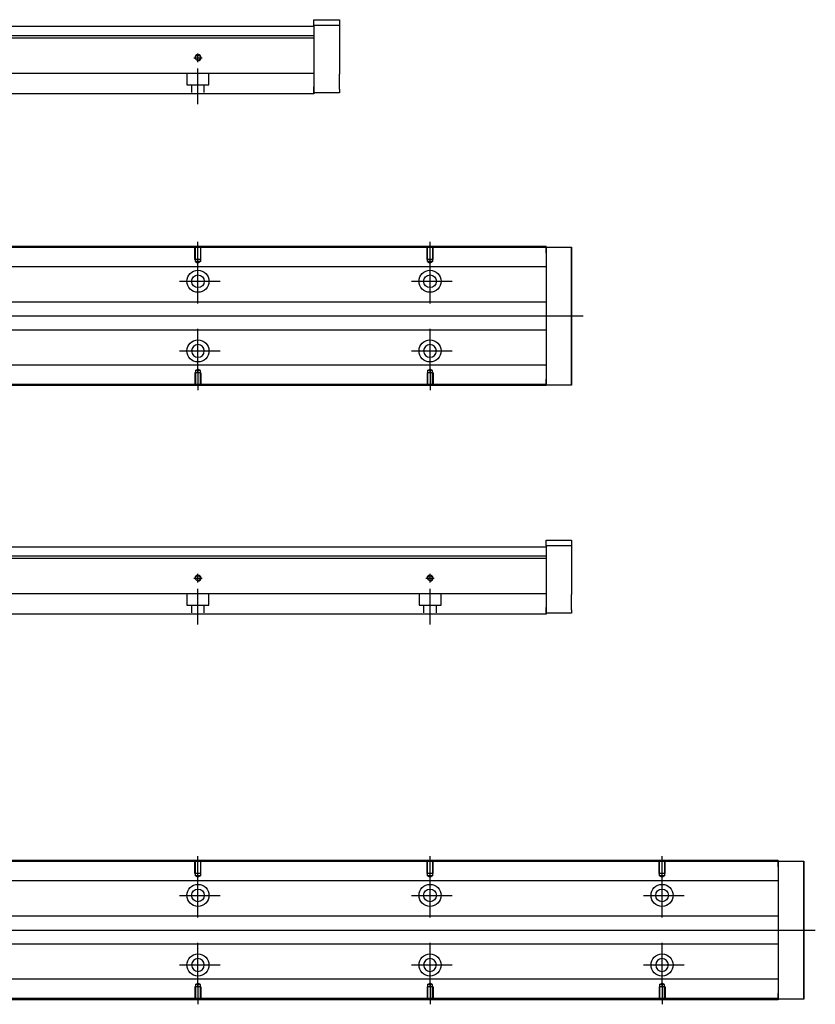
# Model space of a CAD drawing. Header units: millimetres. Extents: x -227 to 3135, y -1502 to 860.
# Tile 8 of 14: x 115 to 458, y -1108 to -683. Entities that reach past the tile are written whole.
import ezdxf
from ezdxf.lldxf.tags import DXFTag

# ---------------------------------------------------------------- set-up
doc = ezdxf.new("R2010")
doc.units = ezdxf.units.MM
doc.layers.get('0').update_dxf_attribs({"linetype": 'CONTINUOUS'})
doc.layers.add('2', color=7, linetype='CONTINUOUS', true_color=0xffffff)
tags = doc.linetypes.add('DASHED', pattern=[25.72, 12.86, -12.86]).pattern_tags.tags
tags[6:7] = [DXFTag(74, 4), DXFTag(75, 0), DXFTag(340, '0'), DXFTag(46, 0.0), DXFTag(50, 0.0), DXFTag(44, 0.0), DXFTag(45, 0.0)]
tags[4:5] = [DXFTag(74, 4), DXFTag(75, 0), DXFTag(340, '0'), DXFTag(46, 0.0), DXFTag(50, 0.0), DXFTag(44, 0.0), DXFTag(45, 0.0)]

msp = doc.modelspace()

# ---------------------------------------------------------------- linework, layer by layer
for p, q in [((192.14, -788.35), (192.14, -779.23)), ((292.14, -788.35), (292.14, -779.23)), ((192.14, -805.71), (192.14, -786.66)), ((292.14, -805.71), (292.14, -786.66)), ((184.19, -796.19), (201.67, -796.19)), ((284.19, -796.19), (301.67, -796.19)), ((16.57, -811.14), (358.14, -811.14)), ((192.14, -835.71), (192.14, -816.66)), ((292.14, -835.71), (292.14, -816.66)), ((184.19, -826.19), (201.67, -826.19)), ((284.19, -826.19), (301.67, -826.19)), ((192.14, -834.02), (192.14, -843.14)), ((292.14, -834.02), (292.14, -843.14)), ((192.14, -1053.07), (192.14, -1043.95)), ((292.14, -1053.07), (292.14, -1043.95)), ((392.14, -1053.07), (392.14, -1043.95)), ((192.14, -1070.42), (192.14, -1051.37)), ((292.14, -1070.42), (292.14, -1051.37)), ((392.14, -1070.42), (392.14, -1051.37)), ((184.19, -1060.9), (201.67, -1060.9)), ((284.19, -1060.9), (301.67, -1060.9)), ((384.19, -1060.9), (401.67, -1060.9)), ((16.57, -1075.85), (458.14, -1075.85)), ((192.14, -1100.42), (192.14, -1081.37)), ((292.14, -1100.42), (292.14, -1081.37)), ((392.14, -1100.42), (392.14, -1081.37)), ((184.19, -1090.9), (201.67, -1090.9)), ((284.19, -1090.9), (301.67, -1090.9)), ((384.19, -1090.9), (401.67, -1090.9)), ((192.14, -1098.73), (192.14, -1107.85)), ((292.14, -1098.73), (292.14, -1107.85)), ((392.14, -1098.73), (392.14, -1107.85))]:
    msp.add_line(p, q)
at = {"linetype": 'Continuous'}
for p, q in [((342.14, -781.64), (24.15, -781.64)), ((342.14, -781.14), (24.28, -781.14)), ((342.14, -781.14), (342.14, -781.44)), ((342.14, -783.94), (342.14, -781.44)), ((342.14, -781.44), (353.14, -781.44)), ((342.14, -783.94), (342.14, -838.44)), ((353.14, -781.44), (353.14, -783.94)), ((353.14, -781.44), (353.14, -781.44)), ((353.14, -781.44), (353.14, -781.44)), ((353.14, -781.44), (353.14, -785.25)), ((353.14, -785.25), (353.14, -781.44)), ((353.14, -781.44), (353.14, -785.25)), ((353.14, -783.94), (353.14, -782.44)), ((353.14, -785.25), (353.14, -782.44)), ((353.14, -783.94), (353.14, -838.44)), ((353.14, -838.44), (353.14, -783.94)), ((342.14, -789.96), (74.94, -789.96)), ((342.14, -805.14), (77.44, -805.14)), ((77.44, -817.14), (342.14, -817.14)), ((342.14, -832.31), (74.94, -832.31)), ((342.14, -840.94), (342.14, -838.44)), ((353.14, -837.12), (353.14, -840.94)), ((353.14, -839.94), (353.14, -837.12)), ((353.14, -837.12), (353.14, -840.94)), ((353.14, -840.94), (353.14, -837.12)), ((353.14, -839.94), (353.14, -838.44)), ((353.14, -838.44), (353.14, -840.94)), ((342.14, -841.14), (8.9, -841.14)), ((342.14, -840.64), (9.02, -840.64)), ((342.14, -840.94), (342.14, -841.14)), ((353.14, -840.94), (342.14, -840.94)), ((353.14, -840.94), (353.14, -840.94)), ((353.14, -840.94), (353.14, -840.94)), ((442.14, -1046.35), (24.15, -1046.35)), ((442.14, -1045.85), (24.28, -1045.85)), ((442.14, -1045.85), (442.14, -1046.15)), ((442.14, -1048.65), (442.14, -1046.15)), ((442.14, -1046.15), (453.14, -1046.15)), ((453.14, -1046.15), (453.14, -1048.65)), ((453.14, -1046.15), (453.14, -1046.15)), ((453.14, -1046.15), (453.14, -1046.15)), ((453.14, -1046.15), (453.14, -1049.96)), ((453.14, -1049.96), (453.14, -1046.15)), ((453.14, -1046.15), (453.14, -1049.96)), ((453.14, -1048.65), (453.14, -1047.15)), ((453.14, -1049.96), (453.14, -1047.15)), ((442.14, -1048.65), (442.14, -1103.15)), ((453.14, -1048.65), (453.14, -1103.15)), ((453.14, -1103.15), (453.14, -1048.65)), ((442.14, -1054.68), (74.94, -1054.68)), ((442.14, -1069.85), (77.44, -1069.85)), ((77.44, -1081.85), (442.14, -1081.85)), ((442.14, -1097.02), (74.94, -1097.02)), ((442.14, -1105.65), (442.14, -1103.15)), ((453.14, -1101.83), (453.14, -1105.65)), ((453.14, -1104.65), (453.14, -1101.83)), ((453.14, -1101.83), (453.14, -1105.65)), ((453.14, -1105.65), (453.14, -1101.83)), ((453.14, -1104.65), (453.14, -1103.15)), ((453.14, -1103.15), (453.14, -1105.65)), ((442.14, -1105.85), (8.9, -1105.85)), ((442.14, -1105.35), (9.02, -1105.35)), ((442.14, -1105.65), (442.14, -1105.85)), ((453.14, -1105.65), (442.14, -1105.65)), ((453.14, -1105.65), (453.14, -1105.65)), ((453.14, -1105.65), (453.14, -1105.65))]:
    msp.add_line(p, q, dxfattribs=at)
at = {"linetype": 'DASHED', "ltscale": 0.1}
for p, q in [((190.84, -786.73), (190.84, -781.73)), ((191.07, -787.73), (191.07, -781.73)), ((193.22, -781.73), (193.22, -787.73)), ((193.44, -786.73), (193.44, -781.73)), ((290.84, -786.73), (290.84, -781.73)), ((291.07, -787.73), (291.07, -781.73)), ((293.22, -781.73), (293.22, -787.73)), ((293.44, -786.73), (293.44, -781.73)), ((193.44, -786.73), (190.84, -786.73)), ((193.22, -787.73), (191.07, -787.73)), ((191.07, -787.73), (192.14, -788.35)), ((193.22, -787.73), (192.14, -788.35)), ((293.44, -786.73), (290.84, -786.73)), ((293.22, -787.73), (291.07, -787.73)), ((291.07, -787.73), (292.14, -788.35)), ((293.22, -787.73), (292.14, -788.35)), ((193.44, -835.64), (190.84, -835.64)), ((190.84, -835.64), (190.84, -840.64)), ((191.07, -834.64), (192.14, -834.02)), ((191.07, -834.64), (191.07, -840.64)), ((193.22, -834.64), (191.07, -834.64)), ((193.22, -834.64), (192.14, -834.02)), ((193.22, -840.64), (193.22, -834.64)), ((193.44, -835.64), (193.44, -840.64)), ((293.44, -835.64), (290.84, -835.64)), ((290.84, -835.64), (290.84, -840.64)), ((291.07, -834.64), (292.14, -834.02)), ((291.07, -834.64), (291.07, -840.64)), ((293.22, -834.64), (291.07, -834.64)), ((293.22, -834.64), (292.14, -834.02)), ((293.22, -840.64), (293.22, -834.64)), ((293.44, -835.64), (293.44, -840.64)), ((190.84, -1051.45), (190.84, -1046.45)), ((191.07, -1052.45), (191.07, -1046.45)), ((193.22, -1046.45), (193.22, -1052.45)), ((193.44, -1051.45), (193.44, -1046.45)), ((290.84, -1051.45), (290.84, -1046.45)), ((291.07, -1052.45), (291.07, -1046.45)), ((293.22, -1046.45), (293.22, -1052.45)), ((293.44, -1051.45), (293.44, -1046.45)), ((390.84, -1051.45), (390.84, -1046.45)), ((391.07, -1052.45), (391.07, -1046.45)), ((393.22, -1046.45), (393.22, -1052.45)), ((393.44, -1051.45), (393.44, -1046.45)), ((193.44, -1051.45), (190.84, -1051.45)), ((193.22, -1052.45), (191.07, -1052.45)), ((191.07, -1052.45), (192.14, -1053.07)), ((193.22, -1052.45), (192.14, -1053.07)), ((293.44, -1051.45), (290.84, -1051.45)), ((293.22, -1052.45), (291.07, -1052.45)), ((291.07, -1052.45), (292.14, -1053.07)), ((293.22, -1052.45), (292.14, -1053.07)), ((393.44, -1051.45), (390.84, -1051.45)), ((393.22, -1052.45), (391.07, -1052.45)), ((391.07, -1052.45), (392.14, -1053.07)), ((393.22, -1052.45), (392.14, -1053.07)), ((191.07, -1099.35), (192.14, -1098.73)), ((193.22, -1099.35), (192.14, -1098.73)), ((291.07, -1099.35), (292.14, -1098.73)), ((293.22, -1099.35), (292.14, -1098.73)), ((391.07, -1099.35), (392.14, -1098.73)), ((393.22, -1099.35), (392.14, -1098.73)), ((193.44, -1100.35), (190.84, -1100.35)), ((190.84, -1100.35), (190.84, -1105.35)), ((191.07, -1099.35), (191.07, -1105.35)), ((193.22, -1099.35), (191.07, -1099.35)), ((193.22, -1105.35), (193.22, -1099.35)), ((193.44, -1100.35), (193.44, -1105.35)), ((293.44, -1100.35), (290.84, -1100.35)), ((290.84, -1100.35), (290.84, -1105.35)), ((291.07, -1099.35), (291.07, -1105.35)), ((293.22, -1099.35), (291.07, -1099.35)), ((293.22, -1105.35), (293.22, -1099.35)), ((293.44, -1100.35), (293.44, -1105.35)), ((393.44, -1100.35), (390.84, -1100.35)), ((390.84, -1100.35), (390.84, -1105.35)), ((391.07, -1099.35), (391.07, -1105.35)), ((393.22, -1099.35), (391.07, -1099.35)), ((393.22, -1105.35), (393.22, -1099.35)), ((393.44, -1100.35), (393.44, -1105.35))]:
    msp.add_line(p, q, dxfattribs=at)
at = {"linetype": 'DASHED'}
for p, q in [((342.14, -781.44), (342.14, -781.64)), ((342.14, -781.44), (342.14, -783.94)), ((342.14, -781.64), (342.14, -782.64)), ((342.14, -782.64), (342.14, -788.96)), ((342.14, -788.96), (342.14, -789.96)), ((342.14, -789.96), (342.14, -791.51)), ((342.14, -791.51), (342.14, -795.07)), ((342.14, -795.07), (342.14, -796.98)), ((342.14, -796.98), (342.14, -800.69)), ((342.14, -821.69), (342.14, -825.29)), ((342.14, -825.29), (342.14, -827.21)), ((342.14, -827.21), (342.14, -830.77)), ((342.14, -830.77), (342.14, -832.31)), ((342.14, -832.31), (342.14, -833.31)), ((342.14, -833.31), (342.14, -839.64)), ((342.14, -838.44), (342.14, -840.94)), ((342.14, -839.64), (342.14, -840.64)), ((342.14, -840.64), (342.14, -840.94)), ((442.14, -1046.15), (442.14, -1046.35)), ((442.14, -1046.15), (442.14, -1048.65)), ((442.14, -1046.35), (442.14, -1047.35)), ((442.14, -1047.35), (442.14, -1053.68)), ((442.14, -1053.68), (442.14, -1054.68)), ((442.14, -1054.68), (442.14, -1056.22)), ((442.14, -1056.22), (442.14, -1059.78)), ((442.14, -1059.78), (442.14, -1061.7)), ((442.14, -1061.7), (442.14, -1065.4)), ((442.14, -1086.4), (442.14, -1090)), ((442.14, -1090), (442.14, -1091.92)), ((442.14, -1091.92), (442.14, -1095.48)), ((442.14, -1095.48), (442.14, -1097.02)), ((442.14, -1097.02), (442.14, -1098.02)), ((442.14, -1098.02), (442.14, -1104.35)), ((442.14, -1103.15), (442.14, -1105.65)), ((442.14, -1104.35), (442.14, -1105.35)), ((442.14, -1105.35), (442.14, -1105.65))]:
    msp.add_line(p, q, dxfattribs=at)
at = {"linetype": 'Continuous'}
for centre, radius in [((192.14, -796.19), 4.75), ((192.14, -796.19), 2.75), ((292.14, -796.19), 4.75), ((292.14, -796.19), 2.75), ((192.14, -826.19), 4.75), ((292.14, -826.19), 4.75), ((192.14, -1060.9), 4.75), ((292.14, -1060.9), 4.75), ((392.14, -1060.9), 4.75), ((192.14, -1060.9), 2.75), ((292.14, -1060.9), 2.75), ((392.14, -1060.9), 2.75), ((192.14, -1090.9), 4.75), ((292.14, -1090.9), 4.75), ((392.14, -1090.9), 4.75)]:
    msp.add_circle(centre, radius, dxfattribs=at)
at = {"linetype": 'Continuous', "extrusion": (0, 0, -1)}
for centre in [(-192.14, -826.19), (-292.14, -826.19), (-192.14, -1090.9), (-292.14, -1090.9), (-392.14, -1090.9)]:
    msp.add_circle(centre, 2.75, dxfattribs=at)
at = {"linetype": 'Continuous'}
for points, knots in [([(353.14, -785.25), (353.14, -785.43), (353.14, -785.61), (353.14, -785.96), (353.14, -786.14), (353.14, -786.48), (353.14, -786.65), (353.14, -786.96), (353.14, -787.11), (353.14, -787.4), (353.14, -787.53), (353.14, -787.77), (353.14, -787.88), (353.14, -788.08), (353.14, -788.16), (353.14, -788.31), (353.14, -788.36), (353.14, -788.45), (353.14, -788.48), (353.14, -788.5), (353.14, -788.5), (353.14, -788.47), (353.14, -788.44), (353.14, -788.35), (353.14, -788.29), (353.14, -788.14), (353.14, -788.05), (353.14, -787.85), (353.14, -787.74), (353.14, -787.49), (353.14, -787.35), (353.14, -787.07), (353.14, -786.91), (353.14, -786.59), (353.14, -786.43), (353.14, -786.26), (353.14, -785.93), (353.14, -785.59), (353.14, -785.25)], [0, 0, 0, 0, 0.052893, 0.052893, 0.105785, 0.105785, 0.158678, 0.158678, 0.211571, 0.211571, 0.264464, 0.264464, 0.317356, 0.317356, 0.370249, 0.370249, 0.423142, 0.423142, 0.476034, 0.476034, 0.528927, 0.528927, 0.58182, 0.58182, 0.634712, 0.634712, 0.687605, 0.687605, 0.740498, 0.740498, 0.793391, 0.793391, 0.846283, 0.846283, 0.899176, 0.899176, 0.899176, 1, 1, 1, 1]), ([(353.14, -785.25), (353.14, -785.43), (353.14, -785.61), (353.14, -785.96), (353.14, -786.14), (353.14, -786.48), (353.14, -786.65), (353.14, -786.96), (353.14, -787.11), (353.14, -787.4), (353.14, -787.53), (353.14, -787.77), (353.14, -787.88), (353.14, -788.08), (353.14, -788.16), (353.14, -788.31), (353.14, -788.36), (353.14, -788.45), (353.14, -788.48), (353.14, -788.5), (353.14, -788.5), (353.14, -788.47), (353.14, -788.44), (353.14, -788.35), (353.14, -788.29), (353.14, -788.14), (353.14, -788.05), (353.14, -787.85), (353.14, -787.74), (353.14, -787.49), (353.14, -787.35), (353.14, -787.07), (353.14, -786.91), (353.14, -786.59), (353.14, -786.43), (353.14, -786.26), (353.14, -785.93), (353.14, -785.59), (353.14, -785.25)], [0, 0, 0, 0, 0.052893, 0.052893, 0.105785, 0.105785, 0.158678, 0.158678, 0.211571, 0.211571, 0.264464, 0.264464, 0.317356, 0.317356, 0.370249, 0.370249, 0.423142, 0.423142, 0.476034, 0.476034, 0.528927, 0.528927, 0.58182, 0.58182, 0.634712, 0.634712, 0.687605, 0.687605, 0.740498, 0.740498, 0.793391, 0.793391, 0.846283, 0.846283, 0.899176, 0.899176, 0.899176, 1, 1, 1, 1]), ([(353.14, -837.12), (353.14, -836.94), (353.14, -836.76), (353.14, -836.41), (353.14, -836.23), (353.14, -835.89), (353.14, -835.73), (353.14, -835.41), (353.14, -835.26), (353.14, -834.98), (353.14, -834.84), (353.14, -834.6), (353.14, -834.49), (353.14, -834.29), (353.14, -834.21), (353.14, -834.07), (353.14, -834.01), (353.14, -833.92), (353.14, -833.89), (353.14, -833.87), (353.14, -833.87), (353.14, -833.9), (353.14, -833.93), (353.14, -834.03), (353.14, -834.09), (353.14, -834.23), (353.14, -834.32), (353.14, -834.52), (353.14, -834.64), (353.14, -834.88), (353.14, -835.02), (353.14, -835.31), (353.14, -835.46), (353.14, -835.78), (353.14, -835.94), (353.14, -836.28), (353.14, -836.44), (353.14, -836.78), (353.14, -836.95), (353.14, -837.12)], [0, 0, 0, 0, 0.052926, 0.052926, 0.105852, 0.105852, 0.158778, 0.158778, 0.211704, 0.211704, 0.26463, 0.26463, 0.317556, 0.317556, 0.370482, 0.370482, 0.423408, 0.423408, 0.476333, 0.476333, 0.529259, 0.529259, 0.582185, 0.582185, 0.635111, 0.635111, 0.688037, 0.688037, 0.740963, 0.740963, 0.793889, 0.793889, 0.846815, 0.846815, 0.899741, 0.899741, 0.949242, 0.949242, 1, 1, 1, 1]), ([(353.14, -833.87), (353.14, -833.87), (353.14, -833.88), (353.14, -833.9), (353.14, -833.93), (353.14, -834.03), (353.14, -834.09), (353.14, -834.23), (353.14, -834.32), (353.14, -834.52), (353.14, -834.64), (353.14, -834.88), (353.14, -835.02), (353.14, -835.31), (353.14, -835.46), (353.14, -835.78), (353.14, -835.94), (353.14, -836.28), (353.14, -836.44), (353.14, -836.78), (353.14, -836.95), (353.14, -837.12)], [0, 0, 0, 0, 0.058411, 0.058411, 0.164275, 0.164275, 0.270139, 0.270139, 0.376003, 0.376003, 0.481867, 0.481867, 0.587731, 0.587731, 0.693595, 0.693595, 0.799459, 0.799459, 0.898473, 0.898473, 1, 1, 1, 1]), ([(353.14, -837.12), (353.14, -836.94), (353.14, -836.76), (353.14, -836.41), (353.14, -836.23), (353.14, -835.89), (353.14, -835.73), (353.14, -835.41), (353.14, -835.26), (353.14, -834.98), (353.14, -834.84), (353.14, -834.6), (353.14, -834.49), (353.14, -834.29), (353.14, -834.21), (353.14, -834.07), (353.14, -834.01), (353.14, -833.92), (353.14, -833.89), (353.14, -833.88)], [0, 0, 0, 0, 0.111112, 0.111112, 0.222224, 0.222224, 0.333337, 0.333337, 0.444449, 0.444449, 0.555561, 0.555561, 0.666673, 0.666673, 0.777785, 0.777785, 0.888898, 0.888898, 1, 1, 1, 1]), ([(453.14, -1049.96), (453.14, -1050.14), (453.14, -1050.32), (453.14, -1050.68), (453.14, -1050.85), (453.14, -1051.19), (453.14, -1051.36), (453.14, -1051.67), (453.14, -1051.83), (453.14, -1052.11), (453.14, -1052.24), (453.14, -1052.48), (453.14, -1052.59), (453.14, -1052.79), (453.14, -1052.87), (453.14, -1053.02), (453.14, -1053.07), (453.14, -1053.16), (453.14, -1053.19), (453.14, -1053.22), (453.14, -1053.21), (453.14, -1053.18), (453.14, -1053.15), (453.14, -1053.06), (453.14, -1053), (453.14, -1052.85), (453.14, -1052.76), (453.14, -1052.56), (453.14, -1052.45), (453.14, -1052.2), (453.14, -1052.07), (453.14, -1051.78), (453.14, -1051.63), (453.14, -1051.31), (453.14, -1051.14), (453.14, -1050.97), (453.14, -1050.65), (453.14, -1050.3), (453.14, -1049.96)], [0, 0, 0, 0, 0.052893, 0.052893, 0.105785, 0.105785, 0.158678, 0.158678, 0.211571, 0.211571, 0.264464, 0.264464, 0.317356, 0.317356, 0.370249, 0.370249, 0.423142, 0.423142, 0.476034, 0.476034, 0.528927, 0.528927, 0.58182, 0.58182, 0.634712, 0.634712, 0.687605, 0.687605, 0.740498, 0.740498, 0.793391, 0.793391, 0.846283, 0.846283, 0.899176, 0.899176, 0.899176, 1, 1, 1, 1]), ([(453.14, -1049.96), (453.14, -1050.14), (453.14, -1050.32), (453.14, -1050.68), (453.14, -1050.85), (453.14, -1051.19), (453.14, -1051.36), (453.14, -1051.67), (453.14, -1051.83), (453.14, -1052.11), (453.14, -1052.24), (453.14, -1052.48), (453.14, -1052.59), (453.14, -1052.79), (453.14, -1052.87), (453.14, -1053.02), (453.14, -1053.07), (453.14, -1053.16), (453.14, -1053.19), (453.14, -1053.22), (453.14, -1053.21), (453.14, -1053.18), (453.14, -1053.15), (453.14, -1053.06), (453.14, -1053), (453.14, -1052.85), (453.14, -1052.76), (453.14, -1052.56), (453.14, -1052.45), (453.14, -1052.2), (453.14, -1052.07), (453.14, -1051.78), (453.14, -1051.63), (453.14, -1051.31), (453.14, -1051.14), (453.14, -1050.97), (453.14, -1050.65), (453.14, -1050.3), (453.14, -1049.96)], [0, 0, 0, 0, 0.052893, 0.052893, 0.105785, 0.105785, 0.158678, 0.158678, 0.211571, 0.211571, 0.264464, 0.264464, 0.317356, 0.317356, 0.370249, 0.370249, 0.423142, 0.423142, 0.476034, 0.476034, 0.528927, 0.528927, 0.58182, 0.58182, 0.634712, 0.634712, 0.687605, 0.687605, 0.740498, 0.740498, 0.793391, 0.793391, 0.846283, 0.846283, 0.899176, 0.899176, 0.899176, 1, 1, 1, 1]), ([(453.14, -1101.83), (453.14, -1101.65), (453.14, -1101.47), (453.14, -1101.12), (453.14, -1100.94), (453.14, -1100.6), (453.14, -1100.44), (453.14, -1100.12), (453.14, -1099.97), (453.14, -1099.69), (453.14, -1099.55), (453.14, -1099.31), (453.14, -1099.2), (453.14, -1099.01), (453.14, -1098.92), (453.14, -1098.78), (453.14, -1098.72), (453.14, -1098.63), (453.14, -1098.61), (453.14, -1098.58), (453.14, -1098.58), (453.14, -1098.61), (453.14, -1098.65), (453.14, -1098.74), (453.14, -1098.8), (453.14, -1098.95), (453.14, -1099.03), (453.14, -1099.23), (453.14, -1099.35), (453.14, -1099.59), (453.14, -1099.73), (453.14, -1100.02), (453.14, -1100.17), (453.14, -1100.49), (453.14, -1100.66), (453.14, -1100.99), (453.14, -1101.15), (453.14, -1101.49), (453.14, -1101.66), (453.14, -1101.83)], [0, 0, 0, 0, 0.052926, 0.052926, 0.105852, 0.105852, 0.158778, 0.158778, 0.211704, 0.211704, 0.26463, 0.26463, 0.317556, 0.317556, 0.370482, 0.370482, 0.423408, 0.423408, 0.476333, 0.476333, 0.529259, 0.529259, 0.582185, 0.582185, 0.635111, 0.635111, 0.688037, 0.688037, 0.740963, 0.740963, 0.793889, 0.793889, 0.846815, 0.846815, 0.899741, 0.899741, 0.949242, 0.949242, 1, 1, 1, 1]), ([(453.14, -1098.58), (453.14, -1098.58), (453.14, -1098.59), (453.14, -1098.61), (453.14, -1098.65), (453.14, -1098.74), (453.14, -1098.8), (453.14, -1098.95), (453.14, -1099.03), (453.14, -1099.23), (453.14, -1099.35), (453.14, -1099.59), (453.14, -1099.73), (453.14, -1100.02), (453.14, -1100.17), (453.14, -1100.49), (453.14, -1100.66), (453.14, -1100.99), (453.14, -1101.15), (453.14, -1101.49), (453.14, -1101.66), (453.14, -1101.83)], [0, 0, 0, 0, 0.058411, 0.058411, 0.164275, 0.164275, 0.270139, 0.270139, 0.376003, 0.376003, 0.481867, 0.481867, 0.587731, 0.587731, 0.693595, 0.693595, 0.799459, 0.799459, 0.898473, 0.898473, 1, 1, 1, 1]), ([(453.14, -1101.83), (453.14, -1101.65), (453.14, -1101.47), (453.14, -1101.12), (453.14, -1100.94), (453.14, -1100.6), (453.14, -1100.44), (453.14, -1100.12), (453.14, -1099.97), (453.14, -1099.69), (453.14, -1099.55), (453.14, -1099.31), (453.14, -1099.2), (453.14, -1099.01), (453.14, -1098.92), (453.14, -1098.78), (453.14, -1098.72), (453.14, -1098.63), (453.14, -1098.61), (453.14, -1098.59)], [0, 0, 0, 0, 0.111112, 0.111112, 0.222224, 0.222224, 0.333337, 0.333337, 0.444449, 0.444449, 0.555561, 0.555561, 0.666673, 0.666673, 0.777785, 0.777785, 0.888898, 0.888898, 1, 1, 1, 1])]:
    msp.add_open_spline(points, degree=3, knots=knots, dxfattribs=at)
at = {"layer": '2', "linetype": 'Continuous'}
for p, q in [((242.14, -686.43), (77.79, -686.43)), ((242.14, -683.43), (253.14, -683.43)), ((242.14, -685.93), (242.14, -683.43)), ((253.14, -685.93), (242.14, -685.93)), ((242.14, -685.93), (242.14, -712.43)), ((253.14, -683.43), (253.14, -685.93)), ((253.14, -685.93), (253.14, -691.43)), ((242.14, -691.38), (-57.86, -691.38)), ((242.14, -690.38), (41.39, -690.38)), ((242.14, -691.38), (242.14, -706.08)), ((253.14, -697.93), (253.14, -706.93)), ((242.14, -706.58), (37.24, -706.58)), ((242.14, -706.08), (242.14, -706.58)), ((242.14, -706.58), (242.14, -713.38)), ((242.14, -714.93), (242.14, -712.43)), ((242.14, -715.38), (34.98, -715.38)), ((242.14, -713.38), (242.14, -715.38)), ((253.14, -714.93), (242.14, -714.93)), ((253.14, -713.43), (253.14, -714.93)), ((342.14, -907.75), (353.14, -907.75)), ((342.14, -910.25), (342.14, -907.75)), ((353.14, -907.75), (353.14, -910.25)), ((342.14, -910.75), (77.79, -910.75)), ((353.14, -910.25), (342.14, -910.25)), ((342.14, -910.25), (342.14, -936.75)), ((353.14, -910.25), (353.14, -915.75)), ((342.14, -915.7), (-57.86, -915.7)), ((342.14, -914.7), (41.39, -914.7)), ((342.14, -915.7), (342.14, -930.4)), ((353.14, -922.25), (353.14, -931.25)), ((342.14, -930.9), (37.24, -930.9)), ((342.14, -930.4), (342.14, -930.9)), ((342.14, -930.9), (342.14, -937.7)), ((342.14, -939.25), (342.14, -936.75)), ((342.14, -937.7), (342.14, -939.7)), ((353.14, -937.75), (353.14, -939.25)), ((342.14, -939.7), (34.98, -939.7)), ((353.14, -939.25), (342.14, -939.25))]:
    msp.add_line(p, q, dxfattribs=at)
at = {"layer": '2', "linetype": 'DASHED'}
for p, q in [((242.14, -690.38), (242.14, -691.38)), ((342.14, -914.7), (342.14, -915.7))]:
    msp.add_line(p, q, dxfattribs=at)
at = {"layer": '2', "ltscale": 0.5}
for p, q in [((190.34, -699.83), (193.94, -699.83)), ((192.14, -701.7), (192.14, -698.03)), ((192.14, -719.83), (192.14, -704.47)), ((190.34, -924.15), (193.94, -924.15)), ((192.14, -926.02), (192.14, -922.35)), ((290.34, -924.15), (293.94, -924.15)), ((292.14, -926.02), (292.14, -922.35)), ((192.14, -944.15), (192.14, -928.79)), ((292.14, -944.15), (292.14, -928.79))]:
    msp.add_line(p, q, dxfattribs=at)
at = {"layer": '2', "linetype": 'DASHED', "ltscale": 0.1}
for p, q in [((187.39, -706.58), (187.39, -711.53)), ((196.89, -711.53), (196.89, -706.58)), ((187.39, -711.53), (196.89, -711.53)), ((189.39, -711.53), (189.39, -714.83)), ((194.89, -714.83), (194.89, -711.53)), ((187.39, -930.9), (187.39, -935.85)), ((196.89, -935.85), (196.89, -930.9)), ((287.39, -930.9), (287.39, -935.85)), ((296.89, -935.85), (296.89, -930.9)), ((187.39, -935.85), (196.89, -935.85)), ((189.39, -935.85), (189.39, -939.15)), ((194.89, -939.15), (194.89, -935.85)), ((287.39, -935.85), (296.89, -935.85)), ((289.39, -935.85), (289.39, -939.15)), ((294.89, -939.15), (294.89, -935.85))]:
    msp.add_line(p, q, dxfattribs=at)
at = {"layer": '2', "linetype": 'Continuous'}
for centre in [(192.14, -699.83), (192.14, -924.15), (292.14, -924.15)]:
    msp.add_circle(centre, 1.07, dxfattribs=at)
at = {"layer": '2'}
for centre in [(192.14, -699.83), (192.14, -924.15), (292.14, -924.15)]:
    msp.add_arc(centre, 1.3, 270, 180, dxfattribs=at)
at = {"layer": '2', "linetype": 'Continuous'}
for points in [[(253.14, -691.43), (253.14, -691.43), (253.14, -691.45), (253.14, -691.51), (253.14, -691.55), (253.14, -691.67), (253.14, -691.74), (253.14, -691.91), (253.14, -692.01), (253.14, -692.23), (253.14, -692.36), (253.14, -692.62), (253.14, -692.77), (253.14, -693.07), (253.14, -693.23), (253.14, -693.56), (253.14, -693.73), (253.14, -694.08), (253.14, -694.26), (253.14, -694.62), (253.14, -694.8), (253.14, -695.16), (253.14, -695.34), (253.14, -695.68), (253.14, -695.86), (253.14, -696.18), (253.14, -696.34), (253.14, -696.64), (253.14, -696.78), (253.14, -697.04), (253.14, -697.16), (253.14, -697.38), (253.14, -697.48), (253.14, -697.64), (253.14, -697.72), (253.14, -697.82), (253.14, -697.86), (253.14, -697.92), (253.14, -697.93), (253.14, -697.93)], [(253.14, -713.43), (253.14, -713.43), (253.14, -713.42), (253.14, -713.36), (253.14, -713.31), (253.14, -713.19), (253.14, -713.12), (253.14, -712.95), (253.14, -712.85), (253.14, -712.63), (253.14, -712.5), (253.14, -712.24), (253.14, -712.09), (253.14, -711.79), (253.14, -711.63), (253.14, -711.3), (253.14, -711.13), (253.14, -710.78), (253.14, -710.6), (253.14, -710.24), (253.14, -710.06), (253.14, -709.7), (253.14, -709.53), (253.14, -709.18), (253.14, -709.01), (253.14, -708.68), (253.14, -708.52), (253.14, -708.22), (253.14, -708.08), (253.14, -707.82), (253.14, -707.7), (253.14, -707.48), (253.14, -707.38), (253.14, -707.22), (253.14, -707.15), (253.14, -707.04), (253.14, -707), (253.14, -706.94), (253.14, -706.93), (253.14, -706.93)], [(353.14, -915.75), (353.14, -915.75), (353.14, -915.76), (353.14, -915.82), (353.14, -915.87), (353.14, -915.99), (353.14, -916.06), (353.14, -916.23), (353.14, -916.33), (353.14, -916.55), (353.14, -916.68), (353.14, -916.94), (353.14, -917.09), (353.14, -917.39), (353.14, -917.55), (353.14, -917.88), (353.14, -918.05), (353.14, -918.4), (353.14, -918.58), (353.14, -918.94), (353.14, -919.12), (353.14, -919.48), (353.14, -919.65), (353.14, -920), (353.14, -920.17), (353.14, -920.5), (353.14, -920.66), (353.14, -920.96), (353.14, -921.1), (353.14, -921.36), (353.14, -921.48), (353.14, -921.7), (353.14, -921.8), (353.14, -921.96), (353.14, -922.03), (353.14, -922.14), (353.14, -922.18), (353.14, -922.24), (353.14, -922.25), (353.14, -922.25)], [(353.14, -937.75), (353.14, -937.75), (353.14, -937.73), (353.14, -937.67), (353.14, -937.63), (353.14, -937.51), (353.14, -937.44), (353.14, -937.27), (353.14, -937.17), (353.14, -936.95), (353.14, -936.82), (353.14, -936.56), (353.14, -936.41), (353.14, -936.11), (353.14, -935.95), (353.14, -935.62), (353.14, -935.45), (353.14, -935.1), (353.14, -934.92), (353.14, -934.56), (353.14, -934.38), (353.14, -934.02), (353.14, -933.84), (353.14, -933.5), (353.14, -933.32), (353.14, -933), (353.14, -932.84), (353.14, -932.54), (353.14, -932.4), (353.14, -932.14), (353.14, -932.02), (353.14, -931.8), (353.14, -931.7), (353.14, -931.54), (353.14, -931.46), (353.14, -931.36), (353.14, -931.32), (353.14, -931.26), (353.14, -931.25), (353.14, -931.25)]]:
    msp.add_open_spline(points, degree=3, knots=[0, 0, 0, 0, 0.052926, 0.052926, 0.105852, 0.105852, 0.158778, 0.158778, 0.211704, 0.211704, 0.26463, 0.26463, 0.317556, 0.317556, 0.370482, 0.370482, 0.423408, 0.423408, 0.476333, 0.476333, 0.529259, 0.529259, 0.582185, 0.582185, 0.635111, 0.635111, 0.688037, 0.688037, 0.740963, 0.740963, 0.793889, 0.793889, 0.846815, 0.846815, 0.899741, 0.899741, 0.949242, 0.949242, 1, 1, 1, 1], dxfattribs=at)

doc.saveas('drawing.dxf')
